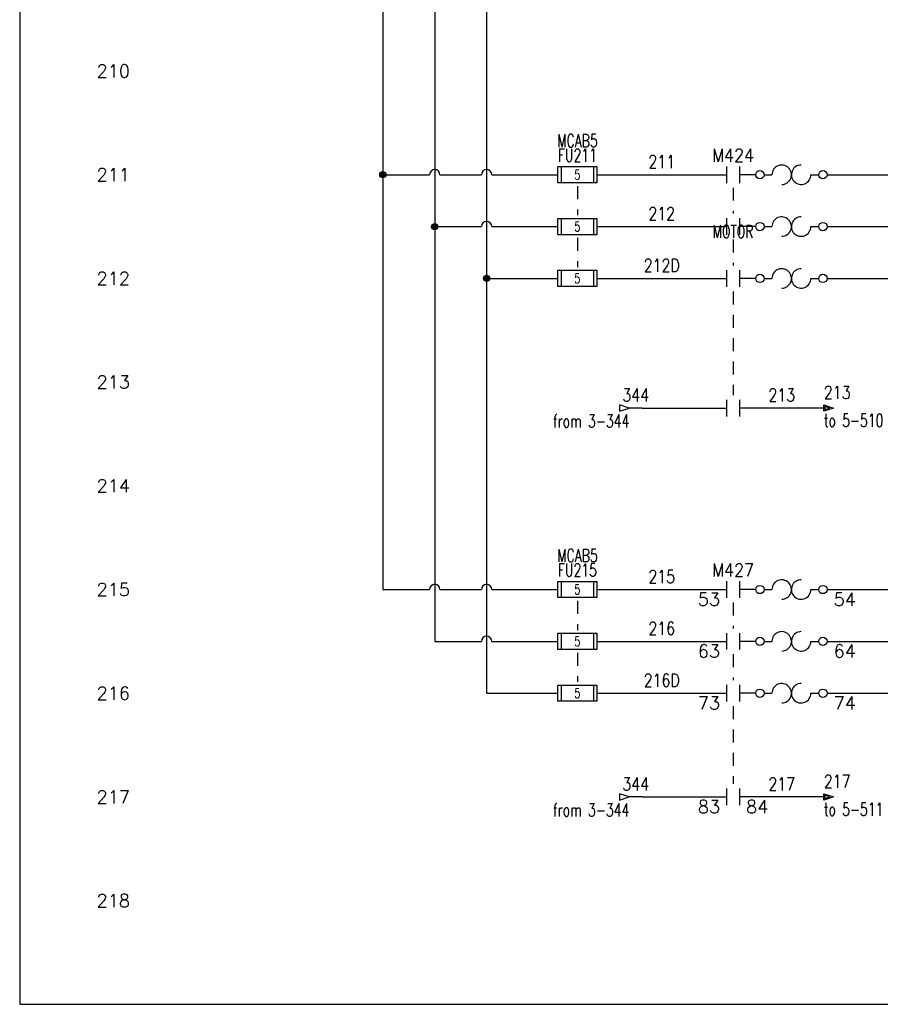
# Model space of a CAD drawing. Header units: inches. Extents: x 0 to 30, y 0 to 19.
# Tile 1 of 5: x 0 to 8.3, y 0 to 9.5. Entities that reach past the tile are written whole.
import ezdxf
from ezdxf.enums import TextEntityAlignment as Align

# ---------------------------------------------------------------- set-up
doc = ezdxf.new("R2010")
doc.units = ezdxf.units.IN
doc.header["$MEASUREMENT"] = 0
doc.linetypes.add('HIDDEN2', pattern=[0.1875, 0.125, -0.0625])
doc.layers.add('BLK_10AWG', color=252, linetype='Continuous', lineweight=30)
for name, color, linetype in [('BLK_14AWG', 252, 'Continuous'), ('DESCCHILD', 20, 'Continuous'), ('LINK', 252, 'HIDDEN2'), ('LOC', 140, 'Continuous'), ('MISC', 30, 'Continuous'), ('RED_18AWG', 1, 'Continuous'), ('SYMS', 7, 'Continuous'), ('TAGS', 30, 'Continuous'), ('TERMS', 6, 'Continuous'), ('WIRENO', 3, 'Continuous'), ('WIREREF', 52, 'Continuous'), ('XREF', 7, 'Continuous')]:
    doc.layers.add(name, color=color, linetype=linetype)
doc.layers.add('Viewports', color=3, linetype='Continuous', plot=False)
doc.styles.add('WD', font='romans.shx')

# ---------------------------------------------------------------- blocks, each defined once
blk = doc.blocks.new('WDDOT')
for radius in [0.03, 0.0187, 0.00929]:
    blk.add_circle((0, 0), radius)
blk = doc.blocks.new('HFU2')
for p, q in [((-0.1875, -0.0781), (-0.1875, 0.0781)), ((-0.1875, 0.0781), (0.1875, 0.0781)), ((-0.1562, 0.0781), (-0.1562, -0.0781)), ((0.1562, 0.0781), (0.1562, -0.0781)), ((0.1875, 0.0781), (0.1875, -0.0781)), ((0.1875, -0.0781), (-0.1875, -0.0781))]:
    blk.add_line(p, q)
at = {"style": 'WD', "width": 0.7}
for tag, p in [('INST', (0, 0.4375)), ('LOC', (0, 0.2812)), ('TAG2', (0, 0.125))]:
    blk.add_attdef(tag, text='', height=0.125, dxfattribs=at).set_placement(p, align=Align.CENTER)
at = {"linetype": 'Continuous', "style": 'WD', "flags": 9}
for tag, p in [('FAMILY', (0.1569, 0.2509)), ('ASSYCODE', (0.1881, 0.2352)), ('CAT', (0.1564, 0.1022)), ('MFG', (0.1564, 0.0827))]:
    blk.add_attdef(tag, text='', height=0.01, dxfattribs=at).set_placement(p, align=Align.CENTER)
at = {"style": 'WD'}
for tag, p in [('X2LINK', (0, 0.1094)), ('X8LINK', (0, -0.1094))]:
    blk.add_attdef(tag, p, '', height=0.01, dxfattribs=at)
at = {"style": 'WD', "flags": 1}
for tag, p in [('X4TERM01', (-0.1875, 0)), ('X1TERM02', (0.1875, 0))]:
    blk.add_attdef(tag, p, '', height=0.01, dxfattribs=at)
at = {"style": 'WD', "width": 0.7}
blk.add_attdef('RATING1', text='', height=0.0938, dxfattribs=at).set_placement((0, 0), align=Align.MIDDLE_CENTER)
at = {"linetype": 'Continuous', "style": 'WD', "width": 0.7, "flags": 8}
blk.add_attdef('TERM01', text='', height=0.1, dxfattribs=at).set_placement((-0.25, -0.0158), align=Align.TOP_RIGHT)
blk.add_attdef('TERM02', text='', height=0.1, dxfattribs=at).set_placement((0.25, -0.0158), align=Align.TOP_LEFT)
at = {"style": 'WD', "width": 0.7}
for tag, p in [('DESC1', (0.0396, -0.2431)), ('DESC2', (0.0469, -0.4062)), ('DESC3', (0.0469, -0.5781))]:
    blk.add_attdef(tag, text='', height=0.125, dxfattribs=at).set_placement(p, align=Align.MIDDLE_LEFT)
blk = doc.blocks.new('HMS21OL')
at = {"linetype": 'Continuous'}
for p, q in [((-0.0625, 0.08), (-0.0625, -0.08)), ((0.0625, 0.08), (0.0625, -0.08))]:
    blk.add_line(p, q, dxfattribs=at)
for p, q in [((0.2188, 0), (0.0625, 0)), ((0.2988, 0), (0.375, 0)), ((0.75, 0), (0.8262, 0))]:
    blk.add_line(p, q)
for centre in [(0.2587, 0), (0.8662, 0)]:
    blk.add_circle(centre, 0.04, dxfattribs=at)
for centre, start, end in [((0.4688, 0), 270.00101, 180.00201), ((0.6562, 0), 90, 0.00104)]:
    blk.add_arc(centre, 0.0938, start, end)
at = {"style": 'WD'}
for tag, width, p in [('INST', 0.7, (0, 0.4508)), ('LOC', 0.7, (0, 0.2812)), ('TAG2', 0.9, (0, 0.125)), ('XREF', 0.7, (0, -0.2975)), ('DESC1', 0.7, (0, -0.4538)), ('DESC2', 0.7, (0, -0.61)), ('DESC3', 0.7, (0, -0.7662))]:
    blk.add_attdef(tag, text='', height=0.125, dxfattribs=dict(at, width=width)).set_placement(p, align=Align.CENTER)
for tag, p in [('X2LINK', (0, 0.125)), ('X8LINK', (0, -0.125))]:
    blk.add_attdef(tag, p, '', height=0.01, dxfattribs=at)
for tag, p, height, flags in [('X4TERM01', (-0.0625, 0), 0.0125, 1), ('CONTACT', (0.0973, 0.0363), 0.01, 1), ('FAMILY', (0.0973, 0.0529), 0.01, 9), ('X1TERM02', (0.9062, 0), 0.0125, 1)]:
    blk.add_attdef(tag, p, '', height=height, dxfattribs=dict(at, flags=flags))
at = {"linetype": 'Continuous', "style": 'WD', "flags": 8}
blk.add_attdef('TERM01', text='', height=0.125, dxfattribs=at).set_placement((-0.125, -0.0314), align=Align.TOP_RIGHT)
blk.add_attdef('TERM02', text='', height=0.125, dxfattribs=at).set_placement((0.9688, -0.0314), align=Align.TOP_LEFT)
blk = doc.blocks.new('HMS21')
at = {"linetype": 'Continuous'}
for p, q in [((-0.0625, 0.08), (-0.0625, -0.08)), ((0.0625, 0.08), (0.0625, -0.08))]:
    blk.add_line(p, q, dxfattribs=at)
at = {"style": 'WD'}
for tag, width, p in [('INST', 0.7, (0, 0.4508)), ('LOC', 0.7, (0, 0.2812)), ('TAG2', 0.9, (0, 0.125)), ('XREF', 0.7, (0, -0.2975)), ('DESC1', 0.7, (0, -0.4538)), ('DESC2', 0.7, (0, -0.61)), ('DESC3', 0.7, (0, -0.7662))]:
    blk.add_attdef(tag, text='', height=0.125, dxfattribs=dict(at, width=width)).set_placement(p, align=Align.CENTER)
for tag, p in [('X2LINK', (0, 0.125)), ('X8LINK', (0, -0.125))]:
    blk.add_attdef(tag, p, '', height=0.01, dxfattribs=at)
for tag, p, height, flags in [('X4TERM01', (-0.0625, 0), 0.0125, 1), ('X1TERM02', (0.0625, 0), 0.0125, 1), ('CONTACT', (0.0973, 0.0363), 0.01, 1), ('FAMILY', (0.0973, 0.0529), 0.01, 9)]:
    blk.add_attdef(tag, p, '', height=height, dxfattribs=dict(at, flags=flags))
at = {"linetype": 'Continuous', "style": 'WD', "flags": 8}
blk.add_attdef('TERM01', text='', height=0.125, dxfattribs=at).set_placement((-0.125, -0.0314), align=Align.TOP_RIGHT)
blk.add_attdef('TERM02', text='', height=0.125, dxfattribs=at).set_placement((0.125, -0.0314), align=Align.TOP_LEFT)
blk = doc.blocks.new('HA1D3')
blk.add_lwpolyline([(-0.0938, 0), (-0.0938, -0.0312), (0, 0), (-0.0938, 0.0312), (-0.0938, 0)])
at = {"style": 'WD', "width": 0.8, "flags": 8}
blk.add_attdef('WIRENO', text='', height=0.125, dxfattribs=at).set_placement((0, 0.0938), align=Align.RIGHT)
at = {"style": 'WD', "flags": 1}
blk.add_attdef('SIGCODE', text='', height=0.01, dxfattribs=at).set_placement((-0.0195, 0.0466), align=Align.RIGHT)
blk.add_attdef('X1TERM01', (0, 0), '', height=0.01, dxfattribs=at)
at = {"style": 'WD', "width": 0.7}
for tag, p in [('XREF', (0, -0.1875)), ('DESC1', (0, -0.375))]:
    blk.add_attdef(tag, text='', height=0.125, dxfattribs=at).set_placement(p, align=Align.RIGHT)
blk = doc.blocks.new('HA1S1')
for points in [[(0, 0), (0, 0.0312), (0.0938, 0), (0, -0.0312), (0, 0)], [(0.0106, 0.0156), (0.0106, -0.0156), (0.0575, 0), (0.0106, 0.0156)]]:
    blk.add_lwpolyline(points)
at = {"style": 'WD', "width": 0.8, "flags": 8}
blk.add_attdef('WIRENO', (0, 0.0875), '', height=0.125, dxfattribs=at)
at = {"style": 'WD', "flags": 1}
for tag, p in [('SIGCODE', (-0.0195, 0.0466)), ('X4TERM01', (0, 0))]:
    blk.add_attdef(tag, p, '', height=0.01, dxfattribs=at)
at = {"style": 'WD', "width": 0.7}
for tag, p in [('XREF', (0, -0.1812)), ('DESC1', (0, -0.3563))]:
    blk.add_attdef(tag, p, '', height=0.125, dxfattribs=at)
blk = doc.blocks.new('HFU1')
for p, q in [((-0.1875, -0.0781), (-0.1875, 0.0781)), ((-0.1875, 0.0781), (0.1875, 0.0781)), ((-0.1562, 0.0781), (-0.1562, -0.0781)), ((0.1562, 0.0781), (0.1562, -0.0781)), ((0.1875, 0.0781), (0.1875, -0.0781)), ((0.1875, -0.0781), (-0.1875, -0.0781))]:
    blk.add_line(p, q)
at = {"style": 'WD', "width": 0.7}
for tag, p in [('INST', (0, 0.4219)), ('LOC', (0, 0.2656)), ('TAG1', (0, 0.125))]:
    blk.add_attdef(tag, text='', height=0.125, dxfattribs=at).set_placement(p, align=Align.CENTER)
at = {"linetype": 'Continuous', "style": 'WD', "flags": 9}
for tag, p in [('ASSYCODE', (0.1569, 0.2509)), ('CAT', (0.1564, 0.1022)), ('MFG', (0.1564, 0.0827))]:
    blk.add_attdef(tag, text='', height=0.01, dxfattribs=at).set_placement(p, align=Align.CENTER)
at = {"style": 'WD'}
for tag, p in [('X2LINK', (0, 0.1094)), ('X8LINK', (0, -0.1094))]:
    blk.add_attdef(tag, p, '', height=0.01, dxfattribs=at)
for tag, p, height, flags in [('FAMILY', (0.1292, 0.1076), 0.01, 9), ('X4TERM01', (-0.1875, 0), 0.0109, 1), ('X1TERM02', (0.1875, 0), 0.0109, 1)]:
    blk.add_attdef(tag, p, '', height=height, dxfattribs=dict(at, flags=flags))
at = {"style": 'WD', "width": 0.7}
blk.add_attdef('RATING1', text='', height=0.0938, dxfattribs=at).set_placement((0, 0), align=Align.MIDDLE_CENTER)
at = {"linetype": 'Continuous', "style": 'WD', "width": 0.7, "flags": 8}
blk.add_attdef('TERM01', text='', height=0.1, dxfattribs=at).set_placement((-0.25, -0.0158), align=Align.TOP_RIGHT)
blk.add_attdef('TERM02', text='', height=0.1, dxfattribs=at).set_placement((0.25, -0.0158), align=Align.TOP_LEFT)
at = {"style": 'WD', "width": 0.7}
for tag, p in [('DESC1', (0.0469, -0.2344)), ('DESC2', (0.0469, -0.3906)), ('DESC3', (0.0469, -0.5469))]:
    blk.add_attdef(tag, text='', height=0.125, dxfattribs=at).set_placement(p, align=Align.MIDDLE_LEFT)
blk = doc.blocks.new('WD_WNH')
at = {"linetype": 'Continuous', "style": 'WD', "width": 0.8}
blk.add_attdef('WIRENO', text='', height=0.125, dxfattribs=at).set_placement((0, 0.0625), align=Align.CENTER)
at = {"style": 'WD', "flags": 1}
for tag, p in [('W01USER', (0, 0.0781)), ('W02USER', (0, 0.0703)), ('W03USER', (0, 0.0625)), ('W04USER', (0, 0.0547)), ('W05USER', (0, 0.0469)), ('W06USER', (0, 0.0391)), ('W07USER', (0, 0.0312)), ('W08USER', (0, 0.0234)), ('W09USER', (0, 0.0156)), ('W10USER', (0, 0.0078))]:
    blk.add_attdef(tag, text='', height=0.005, dxfattribs=at).set_placement(p, align=Align.CENTER)

msp = doc.modelspace()

# ---------------------------------------------------------------- linework, layer by layer
at = {"layer": 'BLK_10AWG'}
for p, q in [((4.5, 16), (4.5, 3)), ((3.5, 15.95), (3.5, 4)), ((4, 15.95), (4, 3.5)), ((3.5, 8), (3.95, 8)), ((4.05, 8), (4.45, 8)), ((4.55, 8), (5.1875, 8)), ((4, 7.5), (4.45, 7.5)), ((4.55, 7.5), (5.1875, 7.5)), ((4.5, 7), (5.1875, 7)), ((3.5, 4), (3.95, 4)), ((4.05, 4), (4.45, 4)), ((4.55, 4), (5.1875, 4)), ((4, 3.5), (4.45, 3.5)), ((4.55, 3.5), (5.1875, 3.5)), ((4.5, 3), (5.1875, 3))]:
    msp.add_line(p, q, dxfattribs=at)
for centre in [(4, 8), (4.5, 8), (4.5, 7.5), (4, 4), (4.5, 4), (4.5, 3.5)]:
    msp.add_arc(centre, 0.05, 0, 180, dxfattribs=at)
at = {"layer": 'BLK_14AWG'}
for p, q in [((5.5625, 8), (6.8125, 8)), ((7.7812, 8), (9.3051, 8)), ((5.5625, 7.5), (6.8125, 7.5)), ((7.7812, 7.5), (9.3051, 7.5)), ((5.5625, 7), (6.8125, 7)), ((7.7812, 7), (9.3051, 7)), ((5.5625, 4), (6.8125, 4)), ((7.7812, 4), (9.3051, 4)), ((5.5625, 3.5), (6.8125, 3.5)), ((7.7812, 3.5), (9.3051, 3.5)), ((5.5625, 3), (6.8125, 3)), ((7.7812, 3), (9.3051, 3))]:
    msp.add_line(p, q, dxfattribs=at)
at = {"layer": 'LINK'}
for points in [[(5.375, 7.8906), (5.375, 7.6094)], [(6.875, 7.875), (6.875, 7.625)], [(5.375, 7.3906), (5.375, 7.1094)], [(6.875, 7.375), (6.875, 7.125)], [(6.875, 6.875), (6.875, 5.875)], [(5.375, 3.8906), (5.375, 3.6094)], [(6.875, 3.875), (6.875, 3.625)], [(5.375, 3.3906), (5.375, 3.1094)], [(6.875, 3.375), (6.875, 3.125)], [(6.875, 2.875), (6.875, 2.125)]]:
    msp.add_lwpolyline(points, dxfattribs=at)
at = {"layer": 'RED_18AWG'}
for p, q in [((6, 5.75), (5.875, 5.75)), ((6, 5.75), (6.8125, 5.75)), ((7.75, 5.75), (6.9375, 5.75)), ((6, 2), (5.875, 2)), ((6, 2), (6.8125, 2)), ((7.75, 2), (6.9375, 2))]:
    msp.add_line(p, q, dxfattribs=at)
at = {"layer": 'Viewports'}
msp.add_lwpolyline([(0, 0), (30, 0), (30, 19.02), (0, 19.02)], close=True, dxfattribs=at)

# ---------------------------------------------------------------- block references
at = {"layer": 'SYMS'}
ref = msp.add_blockref('HFU1', (5.375, 8), dxfattribs=at)
ref.add_attrib('RATING1', '5', dxfattribs={"layer": 'MISC', "height": 0.0938, "style": 'WD', "width": 0.7}).set_placement((5.375, 8), align=Align.MIDDLE_CENTER)
ref.add_attrib('LOC', 'MCAB5', dxfattribs={"layer": 'LOC', "height": 0.125, "style": 'WD', "width": 0.7}).set_placement((5.375, 8.2656), align=Align.CENTER)
ref.add_attrib('TAG1', 'FU211', dxfattribs={"layer": 'TAGS', "height": 0.125, "style": 'WD', "width": 0.7}).set_placement((5.375, 8.125), align=Align.CENTER)
ref = msp.add_blockref('HMS21OL', (6.875, 8), dxfattribs=at)
ref.add_attrib('DESC2', 'MOTOR', dxfattribs={"layer": 'DESCCHILD', "height": 0.125, "style": 'WD', "width": 0.7}).set_placement((6.875, 7.39), align=Align.CENTER)
ref.add_attrib('TAG2', 'M424', dxfattribs={"layer": 'TAGS', "height": 0.125, "style": 'WD', "width": 0.9}).set_placement((6.875, 8.125), align=Align.CENTER)
for name, p in [('WDDOT', (3.5, 8)), ('HMS21OL', (6.875, 7.5)), ('WDDOT', (4, 7.5)), ('WDDOT', (4.5, 7)), ('HMS21OL', (6.875, 7)), ('HMS21', (6.875, 5.75))]:
    msp.add_blockref(name, p, dxfattribs=at)
ref = msp.add_blockref('HFU2', (5.375, 7.5), dxfattribs=at)
ref.add_attrib('RATING1', '5', dxfattribs={"layer": 'MISC', "height": 0.0938, "style": 'WD', "width": 0.7}).set_placement((5.375, 7.5), align=Align.MIDDLE_CENTER)
ref = msp.add_blockref('HFU2', (5.375, 7), dxfattribs=at)
ref.add_attrib('RATING1', '5', dxfattribs={"layer": 'MISC', "height": 0.0938, "style": 'WD', "width": 0.7}).set_placement((5.375, 7), align=Align.MIDDLE_CENTER)
ref = msp.add_blockref('HA1S1', (7.75, 5.75), dxfattribs=at)
ref.add_attrib('WIRENO', '213', (7.75, 5.8375), dxfattribs={"layer": 'WIREREF', "height": 0.125, "style": 'WD', "width": 0.8, "flags": 8})
ref.add_attrib('XREF', 'to 5-510', (7.75, 5.5687), dxfattribs={"layer": 'XREF', "height": 0.125, "style": 'WD', "width": 0.7})
ref = msp.add_blockref('HA1D3', (5.875, 5.75), dxfattribs=at)
ref.add_attrib('XREF', 'from 3-344', dxfattribs={"layer": 'XREF', "height": 0.125, "style": 'WD', "width": 0.7}).set_placement((5.875, 5.5625), align=Align.RIGHT)
ref = msp.add_blockref('HFU1', (5.375, 4), dxfattribs=at)
ref.add_attrib('RATING1', '5', dxfattribs={"layer": 'MISC', "height": 0.0938, "style": 'WD', "width": 0.7}).set_placement((5.375, 4), align=Align.MIDDLE_CENTER)
ref.add_attrib('LOC', 'MCAB5', dxfattribs={"layer": 'LOC', "height": 0.125, "style": 'WD', "width": 0.7}).set_placement((5.375, 4.2656), align=Align.CENTER)
ref.add_attrib('TAG1', 'FU215', dxfattribs={"layer": 'TAGS', "height": 0.125, "style": 'WD', "width": 0.7}).set_placement((5.375, 4.125), align=Align.CENTER)
ref = msp.add_blockref('HMS21OL', (6.875, 4), dxfattribs=at)
ref.add_attrib('TERM02', '54', dxfattribs={"layer": 'TERMS', "linetype": 'Continuous', "height": 0.125, "style": 'WD', "flags": 8}).set_placement((7.8438, 3.9686), align=Align.TOP_LEFT)
ref.add_attrib('TERM01', '53', dxfattribs={"layer": 'TERMS', "linetype": 'Continuous', "height": 0.125, "style": 'WD', "flags": 8}).set_placement((6.75, 3.9686), align=Align.TOP_RIGHT)
ref.add_attrib('TAG2', 'M427', dxfattribs={"layer": 'TAGS', "height": 0.125, "style": 'WD', "width": 0.9}).set_placement((6.875, 4.125), align=Align.CENTER)
ref = msp.add_blockref('HFU2', (5.375, 3.5), dxfattribs=at)
ref.add_attrib('RATING1', '5', dxfattribs={"layer": 'MISC', "height": 0.0938, "style": 'WD', "width": 0.7}).set_placement((5.375, 3.5), align=Align.MIDDLE_CENTER)
ref = msp.add_blockref('HMS21OL', (6.875, 3.5), dxfattribs=at)
ref.add_attrib('TERM02', '64', dxfattribs={"layer": 'TERMS', "linetype": 'Continuous', "height": 0.125, "style": 'WD', "flags": 8}).set_placement((7.8438, 3.4686), align=Align.TOP_LEFT)
ref.add_attrib('TERM01', '63', dxfattribs={"layer": 'TERMS', "linetype": 'Continuous', "height": 0.125, "style": 'WD', "flags": 8}).set_placement((6.75, 3.4686), align=Align.TOP_RIGHT)
ref = msp.add_blockref('HFU2', (5.375, 3), dxfattribs=at)
ref.add_attrib('RATING1', '5', dxfattribs={"layer": 'MISC', "height": 0.0938, "style": 'WD', "width": 0.7}).set_placement((5.375, 3), align=Align.MIDDLE_CENTER)
ref = msp.add_blockref('HMS21OL', (6.875, 3), dxfattribs=at)
ref.add_attrib('TERM02', '74', dxfattribs={"layer": 'TERMS', "linetype": 'Continuous', "height": 0.125, "style": 'WD', "flags": 8}).set_placement((7.8438, 2.9686), align=Align.TOP_LEFT)
ref.add_attrib('TERM01', '73', dxfattribs={"layer": 'TERMS', "linetype": 'Continuous', "height": 0.125, "style": 'WD', "flags": 8}).set_placement((6.75, 2.9686), align=Align.TOP_RIGHT)
ref = msp.add_blockref('HA1S1', (7.75, 2), dxfattribs=at)
ref.add_attrib('WIRENO', '217', (7.75, 2.0875), dxfattribs={"layer": 'WIREREF', "height": 0.125, "style": 'WD', "width": 0.8, "flags": 8})
ref.add_attrib('XREF', 'to 5-511', (7.75, 1.8188), dxfattribs={"layer": 'XREF', "height": 0.125, "style": 'WD', "width": 0.7})
ref = msp.add_blockref('HA1D3', (5.875, 2), dxfattribs=at)
ref.add_attrib('XREF', 'from 3-344', dxfattribs={"layer": 'XREF', "height": 0.125, "style": 'WD', "width": 0.7}).set_placement((5.875, 1.8125), align=Align.RIGHT)
ref = msp.add_blockref('HMS21', (6.875, 2), dxfattribs=at)
ref.add_attrib('TERM02', '84', dxfattribs={"layer": 'TERMS', "linetype": 'Continuous', "height": 0.125, "style": 'WD', "flags": 8}).set_placement((7, 1.9686), align=Align.TOP_LEFT)
ref.add_attrib('TERM01', '83', dxfattribs={"layer": 'TERMS', "linetype": 'Continuous', "height": 0.125, "style": 'WD', "flags": 8}).set_placement((6.75, 1.9686), align=Align.TOP_RIGHT)
at = {"layer": 'WIRENO'}
ref = msp.add_blockref('WD_WNH', (6.1875, 8), dxfattribs=at)
ref.add_attrib('WIRENO', '211', dxfattribs={"linetype": 'Continuous', "height": 0.125, "style": 'WD', "width": 0.8}).set_placement((6.1875, 8.0625), align=Align.CENTER)
ref = msp.add_blockref('WD_WNH', (6.1875, 7.5), dxfattribs=at)
ref.add_attrib('WIRENO', '212', dxfattribs={"linetype": 'Continuous', "height": 0.125, "style": 'WD', "width": 0.8}).set_placement((6.1875, 7.5625), align=Align.CENTER)
ref = msp.add_blockref('WD_WNH', (6.1875, 7), dxfattribs=at)
ref.add_attrib('WIRENO', '212D', dxfattribs={"linetype": 'Continuous', "height": 0.125, "style": 'WD', "width": 0.8}).set_placement((6.1875, 7.0625), align=Align.CENTER)
ref = msp.add_blockref('WD_WNH', (5.9375, 5.75), dxfattribs=at)
ref.add_attrib('WIRENO', '344', dxfattribs={"linetype": 'Continuous', "height": 0.125, "style": 'WD', "width": 0.8}).set_placement((5.9375, 5.8125), align=Align.CENTER)
ref = msp.add_blockref('WD_WNH', (7.3438, 5.75), dxfattribs=at)
ref.add_attrib('WIRENO', '213', dxfattribs={"linetype": 'Continuous', "height": 0.125, "style": 'WD', "width": 0.8}).set_placement((7.3438, 5.8125), align=Align.CENTER)
ref = msp.add_blockref('WD_WNH', (6.1875, 4), dxfattribs=at)
ref.add_attrib('WIRENO', '215', dxfattribs={"linetype": 'Continuous', "height": 0.125, "style": 'WD', "width": 0.8}).set_placement((6.1875, 4.0625), align=Align.CENTER)
ref = msp.add_blockref('WD_WNH', (6.1875, 3.5), dxfattribs=at)
ref.add_attrib('WIRENO', '216', dxfattribs={"linetype": 'Continuous', "height": 0.125, "style": 'WD', "width": 0.8}).set_placement((6.1875, 3.5625), align=Align.CENTER)
ref = msp.add_blockref('WD_WNH', (6.1875, 3), dxfattribs=at)
ref.add_attrib('WIRENO', '216D', dxfattribs={"linetype": 'Continuous', "height": 0.125, "style": 'WD', "width": 0.8}).set_placement((6.1875, 3.0625), align=Align.CENTER)
ref = msp.add_blockref('WD_WNH', (5.9375, 2), dxfattribs=at)
ref.add_attrib('WIRENO', '344', dxfattribs={"linetype": 'Continuous', "height": 0.125, "style": 'WD', "width": 0.8}).set_placement((5.9375, 2.0625), align=Align.CENTER)
ref = msp.add_blockref('WD_WNH', (7.3438, 2), dxfattribs=at)
ref.add_attrib('WIRENO', '217', dxfattribs={"linetype": 'Continuous', "height": 0.125, "style": 'WD', "width": 0.8}).set_placement((7.3438, 2.0625), align=Align.CENTER)

# ---------------------------------------------------------------- texts
at = {"layer": 'MISC', "style": 'WD'}
for s, p in [('210', (1.0625, 9)), ('211', (1.0625, 8)), ('212', (1.0625, 7)), ('213', (1.0625, 6)), ('214', (1.0625, 5)), ('215', (1.0625, 4)), ('216', (1.0625, 3)), ('217', (1.0625, 2)), ('218', (1.0625, 1))]:
    msp.add_text(s, height=0.125, dxfattribs=at).set_placement(p, align=Align.MIDDLE_RIGHT)

doc.saveas('drawing.dxf')
